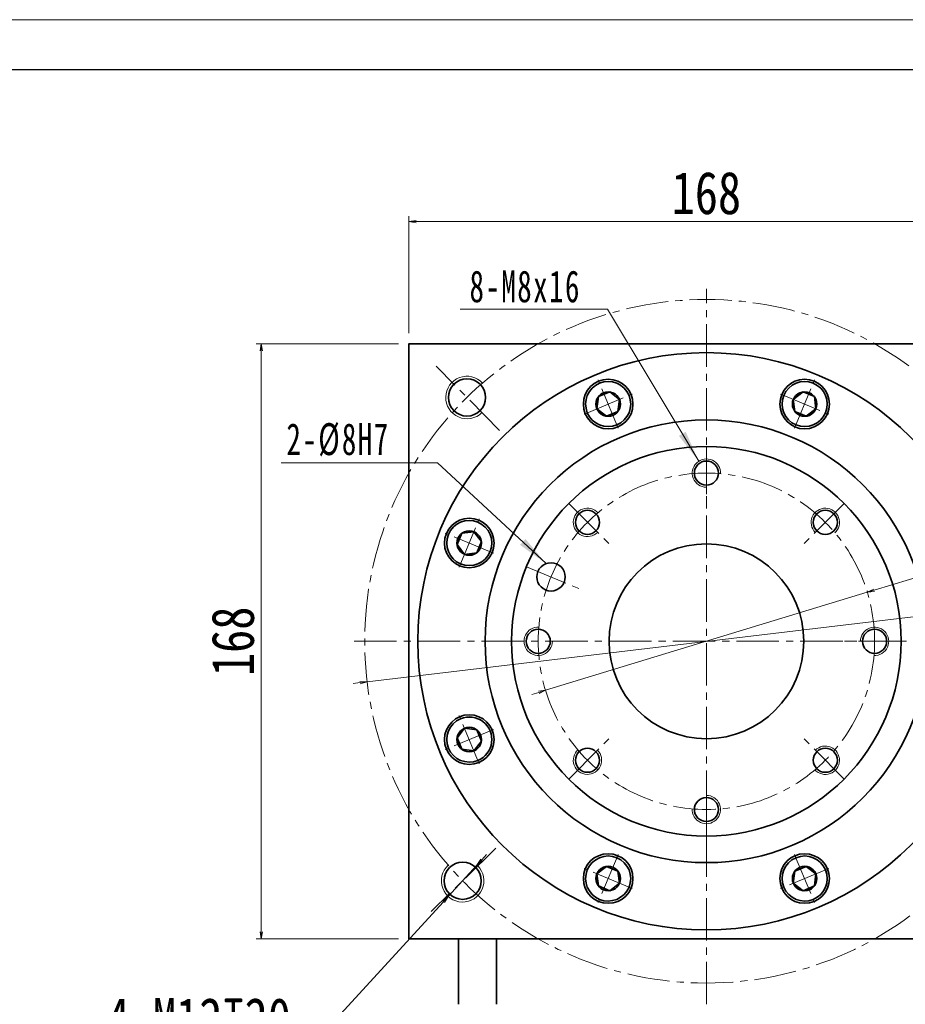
# Model space of a CAD drawing. Header units: millimetres. Extents: x -57 to 1151, y -40 to 802.
# Tile 7 of 8: x 453 to 703, y 524 to 802. Entities that reach past the tile are written whole.
import ezdxf

# ---------------------------------------------------------------- set-up
doc = ezdxf.new("R2010")
doc.units = ezdxf.units.MM
doc.set_wipeout_variables(frame=1)
doc.linetypes.add('点画线', pattern=[18, 12, -2, 2, -2])
for name, color, linetype, lineweight in [('中心线层', 1, '点画线', 18), ('图框_外框线', 7, 'Continuous', 18), ('尺寸线层', 3, 'Continuous', 18), ('粗实线层', 7, 'Continuous', 35)]:
    doc.layers.add(name, color=color, linetype=linetype, lineweight=lineweight)
doc.styles.add('宋体', font='SimSun.ttf', dxfattribs={"width": 0.8})
doc.styles.add('标准', font='SimSun.ttf', dxfattribs={"width": 0.667})
doc.dimstyles.new('A水平标注$0', dxfattribs={"dimtxt": 3.5, "dimasz": 2, "dimexe": 1.5, "dimexo": 3, "dimgap": 1.1, "dimtad": 1, "dimtoh": 1, "dimdec": 4, "dimdsep": 46, "dimtxsty": '宋体', "dimblk": 'OPEN', "dimcen": 3, "dimclrd": 3, "dimclre": 3, "dimclrt": 6, "dimadec": 0, "dimazin": 0, "dimtm": 1e-09, "dimtfac": 1, "dimtdec": 4, "dimtix": 1, "dimtmove": 0, "dimatfit": 3, "dimldrblk": 'OPEN', "dimfxl": 0, "dimlwd": 13, "dimlwe": 13, "dimarcsym": 0})
doc.dimstyles.new('D直径标注φ25', dxfattribs={"dimtxt": 3.5, "dimasz": 2, "dimexe": 1, "dimexo": 3, "dimtad": 1, "dimtoh": 1, "dimdec": 1, "dimdsep": 46, "dimtxsty": '宋体', "dimblk": 'OPEN', "dimcen": 3, "dimclrd": 3, "dimclre": 3, "dimclrt": 130, "dimadec": 0, "dimazin": 0, "dimtm": 1e-09, "dimtfac": 1, "dimtdec": 1, "dimtmove": 0, "dimatfit": 0, "dimldrblk": 'OPEN', "dimfxl": 0, "dimlwd": 13, "dimlwe": 13, "dimarcsym": 0})
doc.dimstyles.new('螺孔(M8-7H)', dxfattribs={"dimtxt": 3.5, "dimasz": 2, "dimexe": 1.25, "dimexo": 3, "dimtad": 1, "dimtoh": 1, "dimdec": 4, "dimdsep": 46, "dimtxsty": '宋体', "dimblk": 'OPEN', "dimcen": 3, "dimclrd": 3, "dimclre": 3, "dimclrt": 2, "dimadec": 0, "dimazin": 0, "dimtm": 1e-09, "dimtfac": 1, "dimtdec": 4, "dimtmove": 0, "dimatfit": 3, "dimldrblk": 'OPEN', "dimfxl": 0, "dimlwd": 9, "dimlwe": 9, "dimarcsym": 0})

# ---------------------------------------------------------------- blocks, each defined once
blk = doc.blocks.new('*X6')
at = {"layer": '中心线层', "linetype": '点画线', "lineweight": 18}
for p, q in [((0, -7.37), (0, 7.37)), ((-7.37, 0), (7.37, 0))]:
    blk.add_line(p, q, dxfattribs=at)
at = {"layer": '粗实线层'}
for p, q in [((-3.46, 0), (-1.73, 3)), ((-1.73, 3), (1.73, 3)), ((3.46, 0), (1.73, 3)), ((3.46, 0), (1.73, 3)), ((-3.46, 0), (-1.73, -3)), ((3.46, 0), (1.73, -3)), ((-1.73, -3), (1.73, -3))]:
    blk.add_line(p, q, dxfattribs=at)
blk.add_circle((0, 0), 3.46, dxfattribs=at)
for start, end in [(0, 180), (180, 360)]:
    blk.add_arc((0, 0), 6.37, start, end, dxfattribs=at)
blk = doc.blocks.new('_Open')
at = {"color": 0, "linetype": 'ByBlock', "lineweight": -2}
for p, q in [((-1, 0.17), (0, 0)), ((-1, -0.17), (0, 0)), ((0, 0), (-1, 0))]:
    blk.add_line(p, q, dxfattribs=at)
blk = doc.blocks.new('*D13')
at = {"layer": 'Defpoints', "color": 0, "transparency": 16777216}
for p in [(692.26, 639.93), (601.38, 612.24)]:
    blk.add_point(p, dxfattribs=at)
at = {"layer": '尺寸线层', "color": 3, "lineweight": 13, "transparency": 16777216}
for p, q in [((694.17, 640.51), (742.52, 655.24)), ((742.52, 655.24), (767.79, 655.24)), ((601.38, 612.24), (692.26, 639.93)), ((599.47, 611.65), (597.56, 611.07))]:
    blk.add_line(p, q, dxfattribs=at)
at = {"layer": '尺寸线层', "color": 3, "lineweight": 13, "transparency": 16777216, "xscale": 2, "yscale": 2, "zscale": 2}
for p, rotation in [((692.26, 639.93), 196.9462153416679), ((601.38, 612.24), 16.94621534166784)]:
    blk.add_blockref('_Open', p, dxfattribs=dict(at, rotation=rotation))
at = {"layer": '尺寸线层', "color": 130, "transparency": 16777216, "insert": (756.16, 663.51), "char_height": 12, "attachment_point": 5, "style": '宋体', "bg_fill": 3, "box_fill_scale": 1.1, "bg_fill_color": 256, "bg_fill_true_color": 13158600, "bg_fill_transparency": 0}
blk.add_mtext('φ95', dxfattribs=at)
blk = doc.blocks.new('*D14')
at = {"layer": 'Defpoints', "color": 0, "transparency": 16777216}
for p in [(742.64, 637.5), (551, 614.66)]:
    blk.add_point(p, dxfattribs=at)
at = {"layer": '尺寸线层', "color": 3, "lineweight": 13, "transparency": 16777216}
for p, q in [((551, 614.66), (742.64, 637.5)), ((744.63, 637.74), (746.62, 637.97)), ((549.01, 614.43), (547.03, 614.19))]:
    blk.add_line(p, q, dxfattribs=at)
at = {"layer": '尺寸线层', "color": 3, "lineweight": 13, "transparency": 16777216, "xscale": 2, "yscale": 2, "zscale": 2}
for p, rotation in [((742.64, 637.5), 186.7954225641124), ((551, 614.66), 6.795422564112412)]:
    blk.add_blockref('_Open', p, dxfattribs=dict(at, rotation=rotation))
at = {"layer": '尺寸线层', "color": 130, "transparency": 16777216, "insert": (763.69, 646.24), "char_height": 12, "attachment_point": 5, "style": '宋体', "bg_fill": 3, "box_fill_scale": 1.1, "bg_fill_color": 256, "bg_fill_true_color": 13158600, "bg_fill_transparency": 0}
blk.add_mtext('φ193', dxfattribs=at)
blk = doc.blocks.new('*D15')
at = {"layer": 'Defpoints', "color": 0, "transparency": 16777216}
for p in [(730.82, 744.6), (562.82, 710.08), (730.82, 710.08)]:
    blk.add_point(p, dxfattribs=at)
at = {"layer": '尺寸线层', "color": 3, "lineweight": 13, "transparency": 16777216}
for p, q in [((562.82, 713.08), (562.82, 746.1)), ((730.82, 713.08), (730.82, 746.1)), ((564.82, 744.6), (728.82, 744.6))]:
    blk.add_line(p, q, dxfattribs=at)
at = {"layer": '尺寸线层', "color": 3, "lineweight": 13, "transparency": 16777216, "xscale": 2, "yscale": 2, "zscale": 2, "rotation": 180}
blk.add_blockref('_Open', (562.82, 744.6), dxfattribs=at)
at = {"layer": '尺寸线层', "color": 3, "lineweight": 13, "transparency": 16777216, "xscale": 2, "yscale": 2, "zscale": 2}
blk.add_blockref('_Open', (730.82, 744.6), dxfattribs=at)
at = {"layer": '尺寸线层', "color": 6, "transparency": 16777216, "insert": (646.82, 752.6), "char_height": 12, "attachment_point": 5, "style": '宋体', "bg_fill": 3, "box_fill_scale": 1.1, "bg_fill_color": 256, "bg_fill_true_color": 13158600, "bg_fill_transparency": 0}
blk.add_mtext('168', dxfattribs=at)
blk = doc.blocks.new('*D16')
at = {"layer": 'Defpoints', "color": 0, "transparency": 16777216}
for p in [(521.12, 710.08), (562.82, 710.08), (562.82, 542.08)]:
    blk.add_point(p, dxfattribs=at)
at = {"layer": '尺寸线层', "color": 3, "lineweight": 13, "transparency": 16777216}
for p, q in [((559.82, 710.08), (519.62, 710.08)), ((521.12, 544.08), (521.12, 708.08)), ((559.82, 542.08), (519.62, 542.08))]:
    blk.add_line(p, q, dxfattribs=at)
at = {"layer": '尺寸线层', "color": 3, "lineweight": 13, "transparency": 16777216, "xscale": 2, "yscale": 2, "zscale": 2}
for p, rotation in [((521.12, 710.08), 90), ((521.12, 542.08), 270)]:
    blk.add_blockref('_Open', p, dxfattribs=dict(at, rotation=rotation))
at = {"layer": '尺寸线层', "color": 6, "transparency": 16777216, "insert": (513.12, 626.08), "char_height": 12, "attachment_point": 5, "rotation": 90, "style": '宋体', "bg_fill": 3, "box_fill_scale": 1.1, "bg_fill_color": 256, "bg_fill_true_color": 13158600, "bg_fill_transparency": 0}
blk.add_mtext('168', dxfattribs=at)
blk = doc.blocks.new('*X7')
at = {"layer": '尺寸线层', "linetype": 'Continuous'}
blk.add_hatch(color=0, dxfattribs=at).paths.add_polyline_path([(28.78, -42.93), (23.18, -35.79), (25.11, -34.63)], flags=0)
at = {"layer": '尺寸线层', "color": 0}
for p, q in [((0, 0), (-38.63, 0)), ((3, 0), (0, 0)), ((0, 0), (0, 0))]:
    blk.add_line(p, q, dxfattribs=at)
at = {"layer": '尺寸线层', "color": 0, "linetype": 'Continuous'}
blk.add_line((28.78, -42.93), (3, 0), dxfattribs=at)
at = {"layer": '尺寸线层', "color": 0, "insert": (-4.5, 1.8), "char_height": 9, "width": 68.2512, "attachment_point": 9, "line_spacing_factor": 1.15057, "style": '标准'}
blk.add_mtext('\\T1.1;8-M8x16', dxfattribs=at)
blk = doc.blocks.new('*X8')
at = {"layer": '尺寸线层', "linetype": 'Continuous'}
blk.add_hatch(color=0, dxfattribs=at).paths.add_polyline_path([(39.71, -28.46), (32.35, -23.16), (33.88, -21.51)], flags=0)
at = {"layer": '尺寸线层', "color": 0}
for p, q in [((0, 0), (-35.09, 0)), ((0, 0), (0, 0)), ((9.06, 0), (0, 0))]:
    blk.add_line(p, q, dxfattribs=at)
at = {"layer": '尺寸线层', "color": 0, "linetype": 'Continuous'}
blk.add_line((39.71, -28.46), (9.06, 0), dxfattribs=at)
at = {"layer": '尺寸线层', "color": 0, "insert": (-4.5, 1.8), "char_height": 9, "width": 61.1784, "attachment_point": 9, "line_spacing_factor": 1.15057, "style": '标准'}
blk.add_mtext('\\T1.1;2-%%C8H7', dxfattribs=at)
blk = doc.blocks.new('*D35')
at = {"color": 3, "lineweight": 9, "transparency": 16777216}
for p, q in [((583.38, 564.36), (584.73, 565.84)), ((582.03, 562.89), (573.92, 554.04)), ((534.65, 511.16), (572.57, 552.56)), ((474.26, 511.16), (534.65, 511.16))]:
    blk.add_line(p, q, dxfattribs=at)
at = {"layer": 'Defpoints', "color": 0, "transparency": 16777216}
for p in [(582.03, 562.89), (573.92, 554.04)]:
    blk.add_point(p, dxfattribs=at)
at = {"color": 3, "lineweight": 9, "transparency": 16777216, "xscale": 2, "yscale": 2, "zscale": 2}
for p, rotation in [((582.03, 562.89), 227.513742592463), ((573.92, 554.04), 47.51374259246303)]:
    blk.add_blockref('_Open', p, dxfattribs=dict(at, rotation=rotation))
at = {"color": 2, "transparency": 16777216, "insert": (503.46, 519.29), "char_height": 12, "attachment_point": 5, "style": '宋体', "bg_fill": 3, "box_fill_scale": 1.1, "bg_fill_color": 256, "bg_fill_true_color": 13158600, "bg_fill_transparency": 0}
blk.add_mtext('4-M12{\\famgdt|b0|i0|c0|p0;x}{20}', dxfattribs=at)

msp = doc.modelspace()

# ---------------------------------------------------------------- linework, layer by layer
at = {"color": 7, "linetype": 'Continuous', "lineweight": 15}
for centre, start, end in [((646.82141, 673.58222), 356.724171, 270), ((613.23384, 659.66979), 41.724171, 315), ((680.40898, 659.66979), 311.724171, 225), ((599.32141, 626.08222), 86.724171, 360), ((694.32141, 626.08222), 266.724171, 180), ((613.23384, 592.49465), 131.724171, 45), ((680.40898, 592.49465), 221.724171, 135), ((646.82141, 578.58222), 176.724171, 90)]:
    msp.add_arc(centre, 4, start, end, dxfattribs=at)
at = {"layer": '中心线层'}
for p, q in [((646.82141, 523.58222), (646.82141, 725.58222)), ((588.37076, 685.59561), (570.4855, 703.80606)), ((646.82141, 681.08222), (646.82141, 663.91129)), ((607.93054, 664.97309), (620.07222, 652.83141)), ((685.71228, 664.97309), (673.5706, 652.83141)), ((596.00804, 647.12981), (611.87191, 640.55878)), ((547.32141, 626.08222), (746.32141, 626.08222)), ((701.82141, 626.08222), (684.65048, 626.08222)), ((607.93054, 587.19135), (620.07222, 599.33303)), ((685.71228, 587.19135), (673.5706, 599.33303)), ((646.82141, 571.08222), (646.82141, 588.25315)), ((587.30802, 567.63157), (569.09757, 549.7463))]:
    msp.add_line(p, q, dxfattribs=at)
for radius in [96.5, 47.5]:
    msp.add_circle((646.82141, 626.08222), radius, dxfattribs=at)
at = {"layer": '图框_外框线', "color": 3}
msp.add_lwpolyline([(-50.76065, -39.6104), (1138.82397, -39.6104), (1138.82397, 801.59587), (-50.76065, 801.59587)], close=True, dxfattribs=at)
at = {"layer": '图框_外框线', "color": 3, "lineweight": 25}
msp.add_lwpolyline([(20.04795, -25.44868), (1124.66225, -25.44868), (1124.66225, 787.43415), (20.04795, 787.43415)], close=True, dxfattribs=at)
at = {"layer": '粗实线层'}
for p, q in [((576.82141, 523.58222), (576.82141, 542.08222)), ((587.53187, 523.58222), (587.53187, 542.08222))]:
    msp.add_line(p, q, dxfattribs=at)
for centre, radius in [((646.82141, 626.08222), 81.5), ((579.20309, 694.92997), 5.25), ((619.07686, 693.06348), 7), ((674.56596, 693.06348), 7), ((646.82141, 626.08222), 62.5), ((646.82141, 626.08222), 55), ((646.82141, 673.58222), 3.4), ((613.23384, 659.66979), 3.4), ((680.40898, 659.66979), 3.4), ((579.84014, 653.82677), 7), ((599.32141, 626.08222), 3.4), ((694.32141, 626.08222), 3.4), ((579.84014, 598.33767), 7), ((613.23384, 592.49465), 3.4), ((680.40898, 592.49465), 3.4), ((646.82141, 578.58222), 3.4), ((619.07686, 559.10095), 7), ((674.56596, 559.10095), 7), ((577.97366, 558.46389), 5.25)]:
    msp.add_circle(centre, radius, dxfattribs=at)
at = {"layer": '粗实线层', "lineweight": 18}
for centre, start, end in [((579.20309, 694.92997), 42.7023328, 314.4838358), ((577.97366, 558.46389), 132.7023328, 44.4838358)]:
    msp.add_arc(centre, 6, start, end, dxfattribs=at)

# ---------------------------------------------------------------- next in the draw order: dimensions: what is measured, and where the dimension line sits
at = {"layer": '尺寸线层'}
dim = msp.add_diameter_dim_2p(p1=(601.38392, 612.23721), p2=(692.2589, 639.92723), dimstyle='D直径标注φ25', override={"dimtxt": 12, "dimgap": 2, "dimpost": 'φ<>'}, dxfattribs=at)
dim.commit()
dim.dimension.update_dxf_attribs({"geometry": '*D13', "text_midpoint": (756.15667, 655.24161), "dimtype": 163})

# ---------------------------------------------------------------- next in the draw order: wipeouts: each hides what was drawn before it
for points in [[(624.95735, 695.49926), (624.94433, 695.53047), (624.93114, 695.56161), (624.91779, 695.59267), (624.90427, 695.62367), (624.89059, 695.65459), (624.87674, 695.68544), (624.86273, 695.71621), (624.84855, 695.74691), (624.83422, 695.77754), (624.81972, 695.80809), (624.80505, 695.83856), (624.79023, 695.86895), (624.77525, 695.89926), (624.7601, 695.9295), (624.74479, 695.95965), (624.72933, 695.98972), (624.7137, 696.01971), (624.69792, 696.04961), (624.68197, 696.07943), (624.66587, 696.10917), (624.64961, 696.13881), (624.6332, 696.16838), (624.61662, 696.19785), (624.59989, 696.22724), (624.58301, 696.25653), (624.56597, 696.28574), (624.54877, 696.31486), (624.53142, 696.34388), (624.51392, 696.37281), (624.49626, 696.40165), (624.49626, 696.40165), (624.33327, 696.65283), (624.15865, 696.89607), (623.97278, 697.13082), (623.77607, 697.35658), (623.56897, 697.57283), (623.35192, 697.7791), (623.12542, 697.97494), (622.88995, 698.15991), (622.64605, 698.3336), (622.39425, 698.49563), (622.1351, 698.64563), (621.86919, 698.78329), (621.5971, 698.90828), (621.31943, 699.02034), (621.0368, 699.11921), (620.74983, 699.20469), (620.45916, 699.27657), (620.16543, 699.33471), (619.86929, 699.37896), (619.57139, 699.40924), (619.27241, 699.42548), (618.97298, 699.42764), (618.67379, 699.41571), (618.3755, 699.38972), (618.07875, 699.34974), (617.78421, 699.29584), (617.49253, 699.22815), (617.20436, 699.14682), (616.92034, 699.05203), (616.64108, 698.94398), (616.64108, 698.94398), (616.36722, 698.82292), (616.09935, 698.68911), (615.83807, 698.54285), (615.58396, 698.38447), (615.33758, 698.21431), (615.09948, 698.03275), (614.87017, 697.8402), (614.65018, 697.63707), (614.43998, 697.42382), (614.24005, 697.20093), (614.05081, 696.96887), (613.87271, 696.72818), (613.70611, 696.47937), (613.55141, 696.22301), (613.40893, 695.95965), (613.27899, 695.68988), (613.16189, 695.4143), (613.05788, 695.13352), (612.96718, 694.84816), (612.89001, 694.55884), (612.82653, 694.26622), (612.77688, 693.97094), (612.74117, 693.67365), (612.71949, 693.37501), (612.71187, 693.07567), (612.71834, 692.77632), (612.73888, 692.47759), (612.77345, 692.18017), (612.82197, 691.88469), (612.88433, 691.59183), (612.88433, 691.59183), (612.89223, 691.55895), (612.90031, 691.52612), (612.90857, 691.49333), (612.917, 691.46058), (612.9256, 691.42788), (612.93438, 691.39522), (612.94333, 691.36261), (612.95245, 691.33005), (612.96174, 691.29754), (612.97121, 691.26508), (612.98085, 691.23267), (612.99066, 691.20031), (613.00065, 691.168), (613.0108, 691.13575), (613.02113, 691.10355), (613.03163, 691.0714), (613.0423, 691.03932), (613.05314, 691.00729), (613.06414, 690.97531), (613.07532, 690.9434), (613.08667, 690.91155), (613.09819, 690.87975), (613.10987, 690.84802), (613.12173, 690.81635), (613.13375, 690.78475), (613.14594, 690.75321), (613.1583, 690.72173), (613.17082, 690.69032), (613.18351, 690.65898), (613.19637, 690.6277), (613.19637, 690.6277), (613.33191, 690.32328), (613.48319, 690.02637), (613.64981, 689.73778), (613.8313, 689.45831), (614.02717, 689.18872), (614.23688, 688.92975), (614.45985, 688.68211), (614.69548, 688.44648), (614.94312, 688.2235), (615.2021, 688.01379), (615.47169, 687.81792), (615.75116, 687.63643), (616.03975, 687.46981), (616.33666, 687.31853), (616.64108, 687.18299), (616.95218, 687.06357), (617.2691, 686.9606), (617.59098, 686.87435), (617.91693, 686.80507), (618.24606, 686.75294), (618.57747, 686.71811), (618.91025, 686.70067), (619.24348, 686.70067), (619.57625, 686.71811), (619.90766, 686.75294), (620.23679, 686.80507), (620.56274, 686.87435), (620.88462, 686.9606), (621.20154, 687.06357), (621.51264, 687.18299), (621.51264, 687.18299), (621.81706, 687.31853), (622.11398, 687.46981), (622.40257, 687.63643), (622.68204, 687.81792), (622.95163, 688.01379), (623.2106, 688.2235), (623.45824, 688.44648), (623.69387, 688.68211), (623.91685, 688.92975), (624.12656, 689.18872), (624.32242, 689.45831), (624.50392, 689.73778), (624.67053, 690.02637), (624.82182, 690.32328), (624.95735, 690.6277), (625.07677, 690.9388), (625.17975, 691.25573), (625.266, 691.5776), (625.33528, 691.90355), (625.38741, 692.23268), (625.42224, 692.56409), (625.43968, 692.89687), (625.43968, 693.2301), (625.42224, 693.56288), (625.38741, 693.89428), (625.33528, 694.22341), (625.266, 694.54936), (625.17975, 694.87124), (625.07677, 695.18816)], [(680.44645, 690.6277), (680.45931, 690.65898), (680.472, 690.69032), (680.48453, 690.72173), (680.49688, 690.75321), (680.50907, 690.78475), (680.52109, 690.81635), (680.53295, 690.84802), (680.54463, 690.87975), (680.55615, 690.91155), (680.5675, 690.9434), (680.57868, 690.97531), (680.58969, 691.00729), (680.60052, 691.03932), (680.61119, 691.0714), (680.62169, 691.10355), (680.63202, 691.13575), (680.64217, 691.168), (680.65216, 691.20031), (680.66197, 691.23267), (680.67161, 691.26508), (680.68108, 691.29754), (680.69037, 691.33005), (680.6995, 691.36261), (680.70844, 691.39522), (680.71722, 691.42788), (680.72582, 691.46058), (680.73425, 691.49333), (680.74251, 691.52612), (680.75059, 691.55895), (680.75849, 691.59183), (680.75849, 691.59183), (680.82085, 691.88469), (680.86937, 692.18017), (680.90394, 692.47759), (680.92448, 692.77632), (680.93095, 693.07567), (680.92333, 693.37501), (680.90165, 693.67365), (680.86594, 693.97094), (680.81629, 694.26622), (680.75281, 694.55884), (680.67564, 694.84816), (680.58494, 695.13352), (680.48093, 695.4143), (680.36383, 695.68988), (680.23389, 695.95965), (680.09141, 696.22301), (679.93671, 696.47937), (679.77012, 696.72818), (679.59201, 696.96887), (679.40278, 697.20093), (679.20284, 697.42382), (678.99264, 697.63707), (678.77265, 697.8402), (678.54335, 698.03275), (678.30524, 698.21431), (678.05886, 698.38447), (677.80475, 698.54285), (677.54347, 698.68911), (677.2756, 698.82292), (677.00174, 698.94398), (677.00174, 698.94398), (676.72248, 699.05203), (676.43846, 699.14682), (676.15029, 699.22815), (675.85861, 699.29584), (675.56407, 699.34974), (675.26733, 699.38972), (674.96903, 699.41571), (674.66984, 699.42764), (674.37042, 699.42548), (674.07143, 699.40924), (673.77353, 699.37896), (673.47739, 699.33471), (673.18366, 699.27657), (672.89299, 699.20469), (672.60602, 699.11921), (672.32339, 699.02034), (672.04572, 698.90828), (671.77363, 698.78329), (671.50772, 698.64563), (671.24857, 698.49563), (670.99677, 698.3336), (670.75287, 698.15991), (670.5174, 697.97494), (670.2909, 697.7791), (670.07385, 697.57283), (669.86675, 697.35658), (669.67004, 697.13082), (669.48418, 696.89607), (669.30955, 696.65283), (669.14656, 696.40165), (669.14656, 696.40165), (669.1289, 696.37281), (669.1114, 696.34388), (669.09405, 696.31486), (669.07685, 696.28574), (669.05981, 696.25653), (669.04293, 696.22724), (669.0262, 696.19785), (669.00962, 696.16838), (668.99321, 696.13881), (668.97695, 696.10917), (668.96085, 696.07943), (668.9449, 696.04961), (668.92912, 696.01971), (668.91349, 695.98972), (668.89803, 695.95965), (668.88272, 695.9295), (668.86758, 695.89926), (668.85259, 695.86895), (668.83777, 695.83856), (668.8231, 695.80809), (668.8086, 695.77754), (668.79427, 695.74691), (668.78009, 695.71621), (668.76608, 695.68544), (668.75223, 695.65459), (668.73855, 695.62367), (668.72503, 695.59267), (668.71168, 695.56161), (668.69849, 695.53047), (668.68547, 695.49926), (668.68547, 695.49926), (668.56605, 695.18816), (668.46307, 694.87124), (668.37682, 694.54936), (668.30754, 694.22341), (668.25541, 693.89428), (668.22058, 693.56288), (668.20314, 693.2301), (668.20314, 692.89687), (668.22058, 692.56409), (668.25541, 692.23268), (668.30754, 691.90355), (668.37682, 691.5776), (668.46307, 691.25573), (668.56605, 690.9388), (668.68547, 690.6277), (668.821, 690.32328), (668.97229, 690.02637), (669.1389, 689.73778), (669.3204, 689.45831), (669.51627, 689.18872), (669.72598, 688.92975), (669.94895, 688.68211), (670.18458, 688.44648), (670.43222, 688.2235), (670.69119, 688.01379), (670.96078, 687.81792), (671.24026, 687.63643), (671.52884, 687.46981), (671.82576, 687.31853), (672.13018, 687.18299), (672.13018, 687.18299), (672.44128, 687.06357), (672.7582, 686.9606), (673.08008, 686.87435), (673.40603, 686.80507), (673.73516, 686.75294), (674.06657, 686.71811), (674.39934, 686.70067), (674.73258, 686.70067), (675.06535, 686.71811), (675.39676, 686.75294), (675.72589, 686.80507), (676.05184, 686.87435), (676.37372, 686.9606), (676.69064, 687.06357), (677.00174, 687.18299), (677.30616, 687.31853), (677.60307, 687.46981), (677.89166, 687.63643), (678.17114, 687.81792), (678.44073, 688.01379), (678.6997, 688.2235), (678.94734, 688.44648), (679.18297, 688.68211), (679.40594, 688.92975), (679.61565, 689.18872), (679.81152, 689.45831), (679.99301, 689.73778), (680.15963, 690.02637), (680.31091, 690.32328)], [(582.27592, 659.70726), (582.24465, 659.72012), (582.21331, 659.73281), (582.1819, 659.74533), (582.15042, 659.75769), (582.11888, 659.76988), (582.08727, 659.7819), (582.05561, 659.79376), (582.02387, 659.80544), (581.99208, 659.81696), (581.96023, 659.82831), (581.92831, 659.83948), (581.89634, 659.85049), (581.86431, 659.86133), (581.83222, 659.872), (581.80008, 659.8825), (581.76788, 659.89282), (581.73563, 659.90298), (581.70332, 659.91296), (581.67096, 659.92278), (581.63855, 659.93242), (581.60609, 659.94188), (581.57358, 659.95118), (581.54102, 659.9603), (581.50841, 659.96925), (581.47575, 659.97803), (581.44305, 659.98663), (581.4103, 659.99506), (581.37751, 660.00331), (581.34467, 660.01139), (581.3118, 660.0193), (581.3118, 660.0193), (581.01893, 660.08166), (580.72346, 660.13018), (580.42604, 660.16474), (580.12731, 660.18529), (579.82795, 660.19176), (579.52862, 660.18414), (579.22998, 660.16245), (578.93269, 660.12675), (578.63741, 660.0771), (578.34478, 660.01362), (578.05547, 659.93645), (577.77011, 659.84575), (577.48933, 659.74174), (577.21375, 659.62463), (576.94398, 659.4947), (576.68062, 659.35222), (576.42426, 659.19752), (576.17545, 659.03092), (575.93475, 658.85281), (575.7027, 658.66358), (575.4798, 658.46365), (575.26656, 658.25345), (575.06343, 658.03346), (574.87088, 657.80415), (574.68932, 657.56605), (574.51916, 657.31967), (574.36078, 657.06556), (574.21452, 656.80428), (574.08071, 656.53641), (573.95965, 656.26255), (573.95965, 656.26255), (573.8516, 655.98329), (573.75681, 655.69927), (573.67548, 655.41109), (573.60779, 655.11942), (573.55389, 654.82488), (573.5139, 654.52813), (573.48792, 654.22983), (573.47599, 653.93064), (573.47815, 653.63122), (573.49438, 653.33224), (573.52466, 653.03434), (573.56892, 652.7382), (573.62705, 652.44447), (573.69894, 652.1538), (573.78441, 651.86683), (573.88329, 651.5842), (573.99535, 651.30653), (574.12034, 651.03444), (574.258, 650.76853), (574.408, 650.50938), (574.57003, 650.25758), (574.74372, 650.01368), (574.92869, 649.77821), (575.12452, 649.5517), (575.3308, 649.33466), (575.54705, 649.12756), (575.77281, 648.93085), (576.00756, 648.74498), (576.2508, 648.57036), (576.50198, 648.40737), (576.50198, 648.40737), (576.53082, 648.38971), (576.55975, 648.37221), (576.58877, 648.35486), (576.61789, 648.33766), (576.64709, 648.32062), (576.67639, 648.30373), (576.70578, 648.287), (576.73525, 648.27043), (576.76481, 648.25401), (576.79446, 648.23776), (576.8242, 648.22165), (576.85402, 648.20571), (576.88392, 648.18993), (576.91391, 648.1743), (576.94398, 648.15883), (576.97413, 648.14353), (577.00437, 648.12838), (577.03468, 648.1134), (577.06507, 648.09857), (577.09554, 648.08391), (577.12609, 648.06941), (577.15671, 648.05508), (577.18741, 648.0409), (577.21819, 648.02689), (577.24904, 648.01304), (577.27996, 647.99936), (577.31096, 647.98584), (577.34202, 647.97249), (577.37316, 647.9593), (577.40436, 647.94627), (577.40436, 647.94627), (577.71546, 647.82685), (578.03239, 647.72388), (578.35426, 647.63763), (578.68022, 647.56835), (579.00935, 647.51622), (579.34075, 647.48139), (579.67353, 647.46395), (580.00676, 647.46395), (580.33954, 647.48139), (580.67094, 647.51622), (581.00007, 647.56835), (581.32602, 647.63763), (581.6479, 647.72388), (581.96483, 647.82685), (582.27592, 647.94627), (582.58035, 648.08181), (582.87726, 648.2331), (583.16585, 648.39971), (583.44532, 648.5812), (583.71491, 648.77707), (583.97388, 648.98678), (584.22152, 649.20976), (584.45715, 649.44539), (584.68013, 649.69303), (584.88984, 649.952), (585.08571, 650.22159), (585.2672, 650.50106), (585.43382, 650.78965), (585.5851, 651.08656), (585.72064, 651.39099), (585.72064, 651.39099), (585.84006, 651.70209), (585.94303, 652.01901), (586.02928, 652.34089), (586.09856, 652.66684), (586.15069, 652.99597), (586.18552, 653.32737), (586.20296, 653.66015), (586.20296, 653.99338), (586.18552, 654.32616), (586.15069, 654.65757), (586.09856, 654.9867), (586.02928, 655.31265), (585.94303, 655.63452), (585.84006, 655.95145), (585.72064, 656.26255), (585.5851, 656.56697), (585.43382, 656.86388), (585.2672, 657.15247), (585.08571, 657.43194), (584.88984, 657.70153), (584.68013, 657.9605), (584.45715, 658.20814), (584.22152, 658.44377), (583.97388, 658.66675), (583.71491, 658.87646), (583.44532, 659.07233), (583.16585, 659.25382), (582.87726, 659.42044), (582.58035, 659.57172)], [(577.40436, 604.21816), (577.37316, 604.20514), (577.34202, 604.19195), (577.31096, 604.1786), (577.27996, 604.16508), (577.24904, 604.15139), (577.21819, 604.13755), (577.18741, 604.12354), (577.15671, 604.10936), (577.12609, 604.09502), (577.09554, 604.08052), (577.06507, 604.06586), (577.03468, 604.05104), (577.00437, 604.03605), (576.97413, 604.02091), (576.94398, 604.0056), (576.91391, 603.99014), (576.88392, 603.97451), (576.85402, 603.95873), (576.8242, 603.94278), (576.79446, 603.92668), (576.76481, 603.91042), (576.73525, 603.894), (576.70578, 603.87743), (576.67639, 603.8607), (576.64709, 603.84382), (576.61789, 603.82678), (576.58877, 603.80958), (576.55975, 603.79223), (576.53082, 603.77472), (576.50198, 603.75707), (576.50198, 603.75707), (576.2508, 603.59408), (576.00756, 603.41945), (575.77281, 603.23358), (575.54705, 603.03688), (575.3308, 602.82978), (575.12452, 602.61273), (574.92869, 602.38623), (574.74372, 602.15076), (574.57003, 601.90686), (574.408, 601.65505), (574.258, 601.39591), (574.12034, 601.13), (573.99535, 600.85791), (573.88329, 600.58024), (573.78441, 600.29761), (573.69894, 600.01064), (573.62705, 599.71996), (573.56892, 599.42623), (573.52466, 599.13009), (573.49438, 598.8322), (573.47815, 598.53321), (573.47599, 598.23379), (573.48792, 597.9346), (573.5139, 597.6363), (573.55389, 597.33956), (573.60779, 597.04502), (573.67548, 596.75334), (573.75681, 596.46517), (573.8516, 596.18114), (573.95965, 595.90189), (573.95965, 595.90189), (574.08071, 595.62803), (574.21452, 595.36016), (574.36078, 595.09888), (574.51916, 594.84477), (574.68932, 594.59839), (574.87088, 594.36028), (575.06343, 594.13098), (575.26656, 593.91099), (575.4798, 593.70079), (575.7027, 593.50085), (575.93475, 593.31162), (576.17545, 593.13351), (576.42426, 592.96692), (576.68062, 592.81221), (576.94398, 592.66974), (577.21375, 592.5398), (577.48933, 592.4227), (577.77011, 592.31868), (578.05547, 592.22799), (578.34478, 592.15082), (578.63741, 592.08734), (578.93269, 592.03769), (579.22998, 592.00198), (579.52862, 591.9803), (579.82795, 591.97268), (580.12731, 591.97915), (580.42604, 591.99969), (580.72346, 592.03426), (581.01893, 592.08278), (581.3118, 592.14514), (581.3118, 592.14514), (581.34467, 592.15304), (581.37751, 592.16112), (581.4103, 592.16938), (581.44305, 592.17781), (581.47575, 592.18641), (581.50841, 592.19518), (581.54102, 592.20413), (581.57358, 592.21326), (581.60609, 592.22255), (581.63855, 592.23202), (581.67096, 592.24166), (581.70332, 592.25147), (581.73563, 592.26146), (581.76788, 592.27161), (581.80008, 592.28194), (581.83222, 592.29244), (581.86431, 592.3031), (581.89634, 592.31394), (581.92831, 592.32495), (581.96023, 592.33613), (581.99208, 592.34748), (582.02387, 592.35899), (582.05561, 592.37068), (582.08727, 592.38253), (582.11888, 592.39456), (582.15042, 592.40675), (582.1819, 592.4191), (582.21331, 592.43163), (582.24465, 592.44432), (582.27592, 592.45718), (582.27592, 592.45718), (582.58035, 592.59271), (582.87726, 592.744), (583.16585, 592.91061), (583.44532, 593.09211), (583.71491, 593.28798), (583.97388, 593.49769), (584.22152, 593.72066), (584.45715, 593.95629), (584.68013, 594.20393), (584.88984, 594.4629), (585.08571, 594.73249), (585.2672, 595.01197), (585.43382, 595.30055), (585.5851, 595.59747), (585.72064, 595.90189), (585.84006, 596.21299), (585.94303, 596.52991), (586.02928, 596.85179), (586.09856, 597.17774), (586.15069, 597.50687), (586.18552, 597.83828), (586.20296, 598.17105), (586.20296, 598.50429), (586.18552, 598.83706), (586.15069, 599.16847), (586.09856, 599.4976), (586.02928, 599.82355), (585.94303, 600.14543), (585.84006, 600.46235), (585.72064, 600.77345), (585.72064, 600.77345), (585.5851, 601.07787), (585.43382, 601.37478), (585.2672, 601.66337), (585.08571, 601.94284), (584.88984, 602.21244), (584.68013, 602.47141), (584.45715, 602.71905), (584.22152, 602.95468), (583.97388, 603.17765), (583.71491, 603.38736), (583.44532, 603.58323), (583.16585, 603.76472), (582.87726, 603.93134), (582.58035, 604.08262), (582.27592, 604.21816), (581.96483, 604.33758), (581.6479, 604.44056), (581.32602, 604.5268), (581.00007, 604.59609), (580.67094, 604.64822), (580.33954, 604.68305), (580.00676, 604.70049), (579.67353, 604.70049), (579.34075, 604.68305), (579.00935, 604.64822), (578.68022, 604.59609), (578.35426, 604.5268), (578.03239, 604.44056), (577.71546, 604.33758)], [(613.19637, 561.53673), (613.18351, 561.50546), (613.17082, 561.47411), (613.1583, 561.4427), (613.14594, 561.41123), (613.13375, 561.37969), (613.12173, 561.34808), (613.10987, 561.31641), (613.09819, 561.28468), (613.08667, 561.25289), (613.07532, 561.22104), (613.06414, 561.18912), (613.05314, 561.15715), (613.0423, 561.12512), (613.03163, 561.09303), (613.02113, 561.06089), (613.0108, 561.02869), (613.00065, 560.99644), (612.99066, 560.96413), (612.98085, 560.93177), (612.97121, 560.89936), (612.96174, 560.8669), (612.95245, 560.83438), (612.94333, 560.80182), (612.93438, 560.76921), (612.9256, 560.73656), (612.917, 560.70386), (612.90857, 560.67111), (612.90031, 560.63832), (612.89223, 560.60548), (612.88433, 560.5726), (612.88433, 560.5726), (612.82197, 560.27974), (612.77345, 559.98427), (612.73888, 559.68684), (612.71834, 559.38812), (612.71187, 559.08876), (612.71949, 558.78943), (612.74117, 558.49079), (612.77688, 558.1935), (612.82653, 557.89821), (612.89001, 557.60559), (612.96718, 557.31628), (613.05788, 557.03092), (613.16189, 556.75013), (613.27899, 556.47455), (613.40893, 556.20479), (613.55141, 555.94143), (613.70611, 555.68506), (613.87271, 555.43626), (614.05081, 555.19556), (614.24005, 554.96351), (614.43998, 554.74061), (614.65018, 554.52736), (614.87017, 554.32424), (615.09948, 554.13168), (615.33758, 553.95013), (615.58396, 553.77997), (615.83807, 553.62158), (616.09935, 553.47533), (616.36722, 553.34152), (616.64108, 553.22046), (616.64108, 553.22046), (616.92034, 553.11241), (617.20436, 553.01762), (617.49253, 552.93628), (617.78421, 552.86859), (618.07875, 552.8147), (618.3755, 552.77471), (618.67379, 552.74873), (618.97298, 552.7368), (619.27241, 552.73896), (619.57139, 552.75519), (619.86929, 552.78547), (620.16543, 552.82973), (620.45916, 552.88786), (620.74983, 552.95975), (621.0368, 553.04522), (621.31943, 553.1441), (621.5971, 553.25616), (621.86919, 553.38115), (622.1351, 553.5188), (622.39425, 553.66881), (622.64605, 553.83084), (622.88995, 554.00453), (623.12542, 554.18949), (623.35192, 554.38533), (623.56897, 554.59161), (623.77607, 554.80786), (623.97278, 555.03361), (624.15865, 555.26837), (624.33327, 555.51161), (624.49626, 555.76279), (624.49626, 555.76279), (624.51392, 555.79162), (624.53142, 555.82055), (624.54877, 555.84958), (624.56597, 555.87869), (624.58301, 555.9079), (624.59989, 555.9372), (624.61662, 555.96658), (624.6332, 555.99606), (624.64961, 556.02562), (624.66587, 556.05527), (624.68197, 556.08501), (624.69792, 556.11483), (624.7137, 556.14473), (624.72933, 556.17472), (624.74479, 556.20479), (624.7601, 556.23494), (624.77525, 556.26517), (624.79023, 556.29549), (624.80505, 556.32588), (624.81972, 556.35635), (624.83422, 556.3869), (624.84855, 556.41752), (624.86273, 556.44822), (624.87674, 556.479), (624.89059, 556.50985), (624.90427, 556.54077), (624.91779, 556.57176), (624.93114, 556.60283), (624.94433, 556.63397), (624.95735, 556.66517), (624.95735, 556.66517), (625.07677, 556.97627), (625.17975, 557.29319), (625.266, 557.61507), (625.33528, 557.94102), (625.38741, 558.27015), (625.42224, 558.60156), (625.43968, 558.93434), (625.43968, 559.26757), (625.42224, 559.60034), (625.38741, 559.93175), (625.33528, 560.26088), (625.266, 560.58683), (625.17975, 560.90871), (625.07677, 561.22563), (624.95735, 561.53673), (624.82182, 561.84116), (624.67053, 562.13807), (624.50392, 562.42666), (624.32242, 562.70613), (624.12656, 562.97572), (623.91685, 563.23469), (623.69387, 563.48233), (623.45824, 563.71796), (623.2106, 563.94094), (622.95163, 564.15065), (622.68204, 564.34652), (622.40257, 564.52801), (622.11398, 564.69462), (621.81706, 564.84591), (621.51264, 564.98145), (621.51264, 564.98145), (621.20154, 565.10086), (620.88462, 565.20384), (620.56274, 565.29009), (620.23679, 565.35937), (619.90766, 565.4115), (619.57625, 565.44633), (619.24348, 565.46377), (618.91025, 565.46377), (618.57747, 565.44633), (618.24606, 565.4115), (617.91693, 565.35937), (617.59098, 565.29009), (617.2691, 565.20384), (616.95218, 565.10086), (616.64108, 564.98145), (616.33666, 564.84591), (616.03975, 564.69462), (615.75116, 564.52801), (615.47169, 564.34652), (615.2021, 564.15065), (614.94312, 563.94094), (614.69548, 563.71796), (614.45985, 563.48233), (614.23688, 563.23469), (614.02717, 562.97572), (613.8313, 562.70613), (613.64981, 562.42666), (613.48319, 562.13807), (613.33191, 561.84116)], [(668.68547, 556.66517), (668.69849, 556.63397), (668.71168, 556.60283), (668.72503, 556.57176), (668.73855, 556.54077), (668.75223, 556.50985), (668.76608, 556.479), (668.78009, 556.44822), (668.79427, 556.41752), (668.8086, 556.3869), (668.8231, 556.35635), (668.83777, 556.32588), (668.85259, 556.29549), (668.86758, 556.26517), (668.88272, 556.23494), (668.89803, 556.20479), (668.91349, 556.17472), (668.92912, 556.14473), (668.9449, 556.11483), (668.96085, 556.08501), (668.97695, 556.05527), (668.99321, 556.02562), (669.00962, 555.99606), (669.0262, 555.96658), (669.04293, 555.9372), (669.05981, 555.9079), (669.07685, 555.87869), (669.09405, 555.84958), (669.1114, 555.82055), (669.1289, 555.79162), (669.14656, 555.76279), (669.14656, 555.76279), (669.30955, 555.51161), (669.48418, 555.26837), (669.67004, 555.03361), (669.86675, 554.80786), (670.07385, 554.59161), (670.2909, 554.38533), (670.5174, 554.18949), (670.75287, 554.00453), (670.99677, 553.83084), (671.24857, 553.66881), (671.50772, 553.5188), (671.77363, 553.38115), (672.04572, 553.25616), (672.32339, 553.1441), (672.60602, 553.04522), (672.89299, 552.95975), (673.18366, 552.88786), (673.47739, 552.82973), (673.77353, 552.78547), (674.07143, 552.75519), (674.37042, 552.73896), (674.66984, 552.7368), (674.96903, 552.74873), (675.26733, 552.77471), (675.56407, 552.8147), (675.85861, 552.86859), (676.15029, 552.93628), (676.43846, 553.01762), (676.72248, 553.11241), (677.00174, 553.22046), (677.00174, 553.22046), (677.2756, 553.34152), (677.54347, 553.47533), (677.80475, 553.62158), (678.05886, 553.77997), (678.30524, 553.95013), (678.54335, 554.13168), (678.77265, 554.32424), (678.99264, 554.52736), (679.20284, 554.74061), (679.40278, 554.96351), (679.59201, 555.19556), (679.77012, 555.43626), (679.93671, 555.68506), (680.09141, 555.94143), (680.23389, 556.20479), (680.36383, 556.47455), (680.48093, 556.75013), (680.58494, 557.03092), (680.67564, 557.31628), (680.75281, 557.60559), (680.81629, 557.89821), (680.86594, 558.1935), (680.90165, 558.49079), (680.92333, 558.78943), (680.93095, 559.08876), (680.92448, 559.38812), (680.90394, 559.68684), (680.86937, 559.98427), (680.82085, 560.27974), (680.75849, 560.5726), (680.75849, 560.5726), (680.75059, 560.60548), (680.74251, 560.63832), (680.73425, 560.67111), (680.72582, 560.70386), (680.71722, 560.73656), (680.70844, 560.76921), (680.6995, 560.80182), (680.69037, 560.83438), (680.68108, 560.8669), (680.67161, 560.89936), (680.66197, 560.93177), (680.65216, 560.96413), (680.64217, 560.99644), (680.63202, 561.02869), (680.62169, 561.06089), (680.61119, 561.09303), (680.60052, 561.12512), (680.58969, 561.15715), (680.57868, 561.18912), (680.5675, 561.22104), (680.55615, 561.25289), (680.54463, 561.28468), (680.53295, 561.31641), (680.52109, 561.34808), (680.50907, 561.37969), (680.49688, 561.41123), (680.48453, 561.4427), (680.472, 561.47411), (680.45931, 561.50546), (680.44645, 561.53673), (680.44645, 561.53673), (680.31091, 561.84116), (680.15963, 562.13807), (679.99301, 562.42666), (679.81152, 562.70613), (679.61565, 562.97572), (679.40594, 563.23469), (679.18297, 563.48233), (678.94734, 563.71796), (678.6997, 563.94094), (678.44073, 564.15065), (678.17114, 564.34652), (677.89166, 564.52801), (677.60307, 564.69462), (677.30616, 564.84591), (677.00174, 564.98145), (676.69064, 565.10086), (676.37372, 565.20384), (676.05184, 565.29009), (675.72589, 565.35937), (675.39676, 565.4115), (675.06535, 565.44633), (674.73258, 565.46377), (674.39934, 565.46377), (674.06657, 565.44633), (673.73516, 565.4115), (673.40603, 565.35937), (673.08008, 565.29009), (672.7582, 565.20384), (672.44128, 565.10086), (672.13018, 564.98145), (672.13018, 564.98145), (671.82576, 564.84591), (671.52884, 564.69462), (671.24026, 564.52801), (670.96078, 564.34652), (670.69119, 564.15065), (670.43222, 563.94094), (670.18458, 563.71796), (669.94895, 563.48233), (669.72598, 563.23469), (669.51627, 562.97572), (669.3204, 562.70613), (669.1389, 562.42666), (668.97229, 562.13807), (668.821, 561.84116), (668.68547, 561.53673), (668.56605, 561.22563), (668.46307, 560.90871), (668.37682, 560.58683), (668.30754, 560.26088), (668.25541, 559.93175), (668.22058, 559.60034), (668.20314, 559.26757), (668.20314, 558.93434), (668.22058, 558.60156), (668.25541, 558.27015), (668.30754, 557.94102), (668.37682, 557.61507), (668.46307, 557.29319), (668.56605, 556.97627)]]:
    msp.add_wipeout(points).dxf.layer = '粗实线层'

# ---------------------------------------------------------------- next in the draw order: block references
at = {"layer": '粗实线层'}
for p, rotation in [((619.07686, 693.06348), 22.5), ((674.56596, 693.06348), 337.5000000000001), ((579.84014, 653.82677), 67.50000000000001), ((579.84014, 598.33767), 112.5), ((619.07686, 559.10095), 157.5000000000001), ((674.56596, 559.10095), 202.4999999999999)]:
    msp.add_blockref('*X6', p, dxfattribs=dict(at, rotation=rotation))

# ---------------------------------------------------------------- next in the draw order: dimensions: what is measured, and where the dimension line sits
at = {"layer": '尺寸线层'}
dim = msp.add_diameter_dim_2p(p1=(550.99933, 614.66389), p2=(742.64349, 637.50055), dimstyle='D直径标注φ25', override={"dimtxt": 12, "dimgap": 2, "dimpost": 'φ<>'}, dxfattribs=at)
dim.commit()
dim.dimension.update_dxf_attribs({"geometry": '*D14', "text_midpoint": (763.68579, 637.97384), "dimtype": 163})

# ---------------------------------------------------------------- next in the draw order: linework, layer by layer
at = {"layer": '粗实线层'}
msp.add_lwpolyline([(562.82141, 542.08222), (562.82141, 710.08222), (730.82141, 710.08222), (730.82141, 542.08222)], close=True, dxfattribs=at)
for centre, radius in [((646.82141, 626.08222), 27.5), ((602.93713, 644.25968), 4)]:
    msp.add_circle(centre, radius, dxfattribs=at)

# ---------------------------------------------------------------- next in the draw order: dimensions: what is measured, and where the dimension line sits
at = {"layer": '尺寸线层'}
dim = msp.add_linear_dim(base=(730.82141, 744.60182), p1=(562.82141, 710.08222), p2=(730.82141, 710.08222), dimstyle='A水平标注$0', override={"dimtxt": 12, "dimgap": 2, "dimblk": 'Open', "dimtfill": 1, "dimtfillclr": 256}, dxfattribs=at)
dim.commit()
dim.dimension.update_dxf_attribs({"geometry": '*D15', "text_midpoint": (646.82141, 752.60182)})

# ---------------------------------------------------------------- next in the draw order: block references
msp.add_blockref('*X7', (615.86608, 719.86617), dxfattribs=at)

# ---------------------------------------------------------------- next in the draw order: dimensions: what is measured, and where the dimension line sits
dim = msp.add_linear_dim(base=(521.12067, 710.08222), p1=(562.82141, 542.08222), p2=(562.82141, 710.08222), angle=90, dimstyle='A水平标注$0', override={"dimtxt": 12, "dimgap": 2, "dimblk": 'Open', "dimtfill": 1, "dimtfillclr": 256}, dxfattribs=at)
dim.commit()
dim.dimension.update_dxf_attribs({"geometry": '*D16', "text_midpoint": (513.12067, 626.08222)})

# ---------------------------------------------------------------- next in the draw order: block references
msp.add_blockref('*X8', (561.84019, 676.46982), dxfattribs=at)

# ---------------------------------------------------------------- next in the draw order: dimensions: what is measured, and where the dimension line sits
dim = msp.add_diameter_dim_2p(p1=(582.02614, 562.88853), p2=(573.92118, 554.03926), text='4-M<>{\\famgdt|b0|i0|c0|p0;x}{20}', dimstyle='螺孔(M8-7H)', override={"dimtxt": 12, "dimgap": 2, "dimtad": 1, "dimtih": 0, "dimtoh": 1, "dimdec": 4, "dimlfac": 1, "dimpost": '<>', "dimcen": 0, "dimse1": 0, "dimse2": 0, "dimsd1": 0, "dimsd2": 0, "dimtix": 0, "dimtofl": 1, "dimatfit": 3, "dimtvp": 0.1})
dim.commit()
dim.dimension.update_dxf_attribs({"geometry": '*D35', "text_midpoint": (503.4568, 511.16083), "dimtype": 163})

doc.saveas('drawing.dxf')
